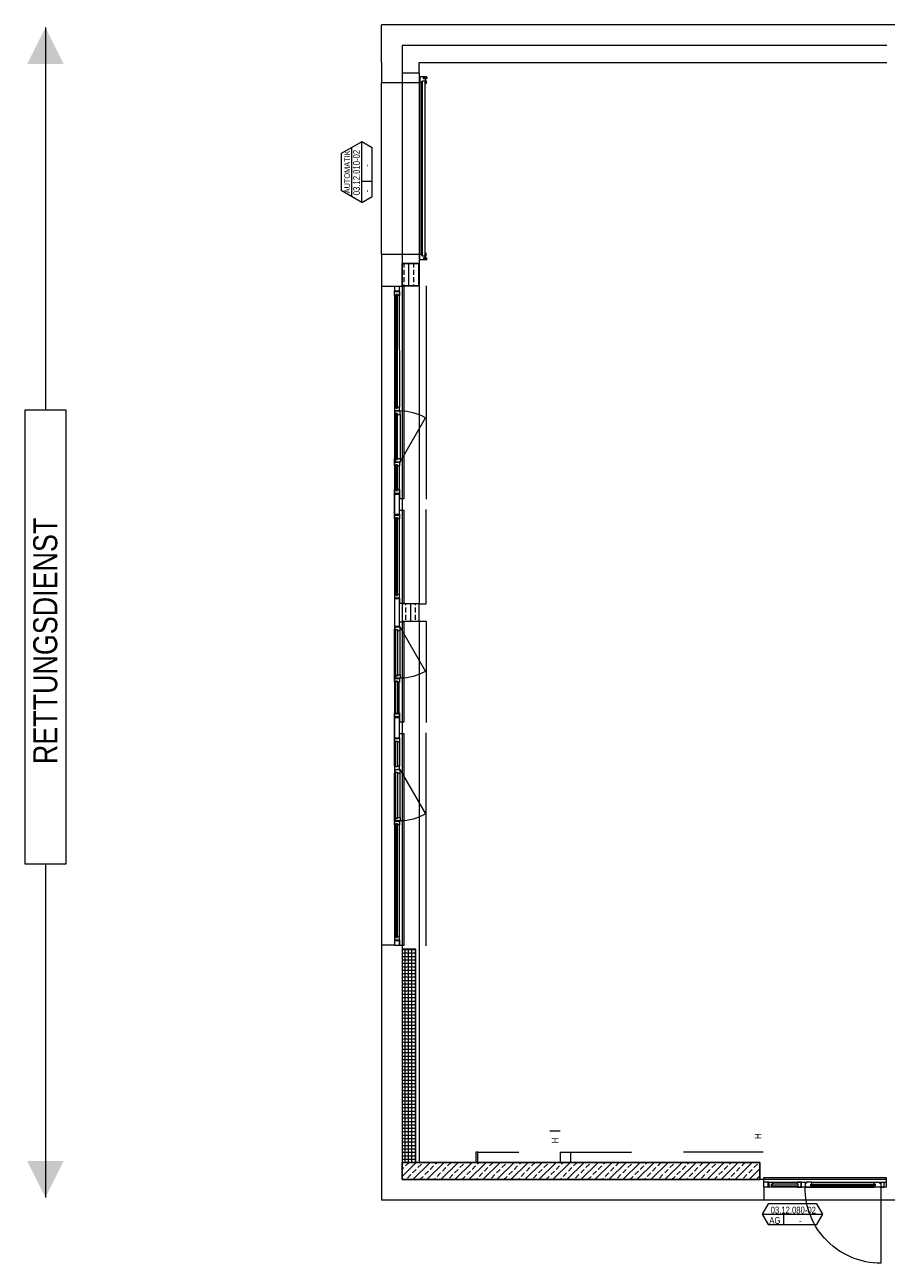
# Model space of a CAD drawing. Header units: metres. Extents: x -27 to 222, y 3 to 231.
# Tile 20 of 46: x 122 to 134, y 133 to 151. Entities that reach past the tile are written whole.
import ezdxf

# ---------------------------------------------------------------- set-up
doc = ezdxf.new("R2010")
doc.units = ezdxf.units.M
doc.layers.add('Grundriss', color=7, linetype='Continuous', lineweight=13)
doc.styles.add('Maxi1 50', font='arial.ttf', dxfattribs={"width": 0.8, "height": 0.35})
doc.styles.add('Mini 1 50', font='arial.ttf', dxfattribs={"width": 0.8, "height": 0.1})

# ---------------------------------------------------------------- blocks, each defined once
blk = doc.blocks.new('*U1911')
at = {"layer": 'Grundriss'}
for p, q in [((-0.008, 0.02), (-0.012, 0.009)), ((-0.012, -0.022), (-0.012, 0.008)), ((0.008, 0.02), (0.011, 0.012)), ((0.01, -0.025), (-0.009, -0.025)), ((0.013, -0.018), (0.013, -0.022))]:
    blk.add_line(p, q, dxfattribs=at)
at = {"layer": 'Grundriss', "extrusion": (0, 0, -1)}
for centre, radius, start, end in [((0.009, 0.008), 0.003, 0, 20.9658), ((0, 0.016), 0.00897, 27.0204, 152.9796)]:
    blk.add_arc(centre, radius, start, end, dxfattribs=at)
at = {"layer": 'Grundriss'}
for centre, start, end in [((-0.009, -0.022), 180, 270), ((0.01, -0.022), 270, 0)]:
    blk.add_arc(centre, 0.003, start, end, dxfattribs=at)
blk = doc.blocks.new('*U1910')
at = {"layer": 'Grundriss'}
for p, q in [((-0.045, 0.049), (-0.045, -0.053)), ((-0.045, -0.053), (0.035, -0.053)), ((0.032, -0.023), (0.025, -0.023)), ((0.032, -0.03), (0.027, -0.03)), ((0.027, -0.03), (0.027, -0.034)), ((0.027, -0.034), (0.032, -0.034)), ((0.028, -0.031), (0.031, -0.031)), ((0.028, -0.033), (0.028, -0.031)), ((0.028, -0.033), (0.031, -0.033)), ((0.035, -0.027), (0.035, -0.026)), ((0.035, -0.053), (0.035, -0.037)), ((0.043, -0.022), (0.045, -0.022))]:
    blk.add_line(p, q, dxfattribs=at)
for centre, radius, start, end in [((0.031, -0.018), 0.0121, 270, 343.646), ((0.031, -0.018), 0.0141, 270, 343.646), ((0.032, -0.026), 0.003, 0, 90), ((0.032, -0.027), 0.003, 270, 0)]:
    blk.add_arc(centre, radius, start, end, dxfattribs=at)
at = {"layer": 'Grundriss', "extrusion": (0, 0, -1)}
blk.add_arc((-0.032, -0.037), 0.003, 90, 180, dxfattribs=at)
at = {"layer": 'Grundriss'}
blk.add_blockref('*U1911', (-0.031, 0.025), dxfattribs=at)
blk = doc.blocks.new('*U1913')
at = {"layer": 'Grundriss'}
for p, q in [((-0.008, 0.02), (-0.012, 0.009)), ((-0.012, -0.022), (-0.012, 0.008)), ((0.008, 0.02), (0.011, 0.012)), ((0.01, -0.025), (-0.009, -0.025)), ((0.013, -0.018), (0.013, -0.022))]:
    blk.add_line(p, q, dxfattribs=at)
at = {"layer": 'Grundriss', "extrusion": (0, 0, -1)}
for centre, radius, start, end in [((0.009, 0.008), 0.003, 0, 20.9658), ((0, 0.016), 0.00897, 27.0204, 152.9796)]:
    blk.add_arc(centre, radius, start, end, dxfattribs=at)
at = {"layer": 'Grundriss'}
for centre, start, end in [((-0.009, -0.022), 180, 270), ((0.01, -0.022), 270, 0)]:
    blk.add_arc(centre, 0.003, start, end, dxfattribs=at)
blk = doc.blocks.new('*U1912')
at = {"layer": 'Grundriss'}
for p, q in [((-0.045, 0.049), (-0.045, -0.053)), ((-0.045, -0.053), (0.035, -0.053)), ((0.032, -0.023), (0.025, -0.023)), ((0.032, -0.03), (0.027, -0.03)), ((0.027, -0.03), (0.027, -0.034)), ((0.027, -0.034), (0.032, -0.034)), ((0.028, -0.031), (0.031, -0.031)), ((0.028, -0.033), (0.028, -0.031)), ((0.028, -0.033), (0.031, -0.033)), ((0.035, -0.027), (0.035, -0.026)), ((0.035, -0.053), (0.035, -0.037)), ((0.043, -0.022), (0.045, -0.022))]:
    blk.add_line(p, q, dxfattribs=at)
for centre, radius, start, end in [((0.031, -0.018), 0.0121, 270, 343.646), ((0.031, -0.018), 0.0141, 270, 343.646), ((0.032, -0.026), 0.003, 0, 90), ((0.032, -0.027), 0.003, 270, 0)]:
    blk.add_arc(centre, radius, start, end, dxfattribs=at)
at = {"layer": 'Grundriss', "extrusion": (0, 0, -1)}
blk.add_arc((-0.032, -0.037), 0.003, 90, 180, dxfattribs=at)
at = {"layer": 'Grundriss'}
blk.add_blockref('*U1913', (-0.031, 0.025), dxfattribs=at)

msp = doc.modelspace()

# ---------------------------------------------------------------- hatches: boundary and pattern name
at = {"layer": 'Grundriss', "lineweight": 18}
for points in [[(127.3285, 150.2295), (127.3285, 150.3475), (127.3285, 150.4695), (127.3345, 150.4695), (127.3345, 150.3415), (127.3345, 150.2295)], [(127.3285, 147.4555), (127.329, 147.578), (127.3285, 147.6955), (127.3345, 147.6955), (127.335, 147.584), (127.3345, 147.4555)]]:
    msp.add_hatch(color=256, dxfattribs=at).paths.add_polyline_path(points)
at = {"layer": 'Grundriss'}
h = msp.add_hatch(dxfattribs=at)
h.set_pattern_fill('ANSI33', color=256, style=0, pattern_type=2)
h.set_pattern_definition([(90, (127.17512, 147.41275), (0.144, -0.432), []), (90, (127.10312, 147.41275), (0.144, -0.432), [0.072, -0.36]), (90, (127.10312, 147.52075), (0.144, -0.432), [0.072, -0.36]), (90, (127.10312, 147.62875), (0.144, -0.432), [0.072, -0.36]), (90, (127.10312, 147.73675), (0.144, -0.432), [0.072, -0.36])])
h.paths.add_polyline_path([(127.325, 147.25), (127.325, 147.2497), (127.3255, 147.575), (127.3005, 147.575), (127.0755, 147.575), (127.075, 147.25)])
h = msp.add_hatch(dxfattribs=at)
h.set_pattern_fill('ANSI33', color=256, style=0, pattern_type=2)
h.set_pattern_definition([(90, (127.2, 142.5), (0.144, -0.432), []), (90, (127.128, 142.5), (0.144, -0.432), [0.072, -0.36]), (90, (127.128, 142.608), (0.144, -0.432), [0.072, -0.36]), (90, (127.128, 142.716), (0.144, -0.432), [0.072, -0.36]), (90, (127.128, 142.824), (0.144, -0.432), [0.072, -0.36])])
h.paths.add_polyline_path([(127.3, 142.375), (127.325, 142.375), (127.325, 142.625), (127.3, 142.625), (127.075, 142.625), (127.075, 142.375)])
h = msp.add_hatch(dxfattribs=at)
h.set_pattern_fill('CROSSHATCH', color=256, style=0, pattern_type=2)
h.set_pattern_definition([(0, (127.317825, 136.34721), (0, 0.05), []), (90, (127.317825, 136.34721), (-0.05, 3e-18), [])])
h.paths.add_polyline_path([(127.075, 134.5), (127.275, 134.5), (127.275, 137.6), (127.075, 137.6)])
h = msp.add_hatch(dxfattribs=at)
h.set_pattern_fill('ANSI33', color=256, style=0, pattern_type=2)
h.set_pattern_definition([(45, (127.075, 134.5), (-0.2036468, -0.4072935), []), (45, (127.02409, 134.5509), (-0.2036468, -0.4072935), [0.072, -0.36]), (45, (127.10045, 134.62727), (-0.2036468, -0.4072935), [0.072, -0.36]), (45, (127.17682, 134.70364), (-0.2036468, -0.4072935), [0.072, -0.36]), (45, (127.25319, 134.78001), (-0.2036468, -0.4072935), [0.072, -0.36])])
h.paths.add_polyline_path([(127.075, 134.5), (132.275, 134.5), (132.275, 134.25), (127.075, 134.25)])

# ---------------------------------------------------------------- linework, layer by layer
for p, q in [((135, 151.05), (126.775, 151.05)), ((126.775, 150.5), (126.775, 151.05)), ((126.775, 150.5), (126.7751, 150.2125)), ((126.7751, 147.7125), (126.7751, 150.2125)), ((127.3658, 150.2343), (127.425, 150.2343)), ((127.4078, 150.2343), (127.4078, 147.6906)), ((126.4877, 149.3482), (126.1877, 149.175)), ((126.4877, 148.4637), (126.4877, 149.3482)), ((126.1877, 149.175), (126.1877, 148.6369)), ((126.4877, 148.7728), (126.6377, 148.7728)), ((126.4877, 148.4637), (126.1877, 148.6369)), ((126.775, 147.7125), (127.3328, 147.7125)), ((126.775, 147.7125), (126.775, 133.95)), ((127.3658, 147.6906), (127.425, 147.6906)), ((127.105, 147.24), (126.775, 147.24)), ((126.965, 147.24), (126.965, 147.178)), ((127.035, 147.165), (127.035, 147.24)), ((127.105, 144.16), (127.105, 147.24)), ((127.425, 147.25), (127.425, 144.15)), ((126.965, 147.178), (127.035, 147.178)), ((126.965, 147.1115), (126.965, 147.178)), ((127.035, 147.165), (126.965, 147.165)), ((126.9835, 147.1115), (126.965, 147.1115)), ((127.035, 147.1115), (127.0085, 147.1115)), ((127.0349, 147.143), (127.035, 145.4885)), ((127.035, 147.165), (127.035, 147.1115)), ((126.965, 145.3815), (126.965, 144.7385)), ((127.045, 145.3815), (127.045, 144.7385)), ((126.965, 144.6315), (126.965, 144.277)), ((127.035, 144.277), (127.035, 144.6315)), ((126.965, 144.235), (127.035, 144.235)), ((126.965, 143.928), (126.965, 144.222)), ((127.035, 143.928), (127.035, 144.222)), ((127.035, 144.222), (127.035, 144.16)), ((127.035, 144.16), (127.105, 144.16)), ((127.035, 143.99), (127.105, 143.99)), ((127.105, 142.635), (127.105, 143.99)), ((126.965, 143.915), (127.035, 143.915)), ((127.0349, 143.893), (127.0349, 142.702)), ((126.9835, 142.7635), (126.965, 142.7635)), ((126.965, 142.7635), (126.965, 142.697)), ((127.035, 142.71), (126.965, 142.71)), ((127.035, 142.7635), (127.0085, 142.7635)), ((127.035, 142.71), (127.035, 142.7635)), ((127.035, 142.71), (127.035, 142.635)), ((127.035, 142.635), (127.105, 142.635)), ((127.035, 142.303), (127.035, 142.365)), ((127.035, 142.365), (127.105, 142.365)), ((127.105, 140.91), (127.105, 142.365)), ((126.965, 142.303), (127.035, 142.303)), ((126.965, 142.29), (127.035, 142.29)), ((126.965, 141.5935), (126.965, 142.255)), ((127.045, 141.5935), (127.045, 142.255)), ((127.0349, 141.007), (127.0349, 141.4865)), ((126.9835, 141.0385), (126.965, 141.0385)), ((126.965, 141.0385), (126.965, 140.972)), ((126.965, 140.985), (127.035, 140.985)), ((126.965, 140.678), (126.965, 140.972)), ((126.965, 140.972), (127.035, 140.972)), ((127.035, 141.0385), (127.0085, 141.0385)), ((127.035, 140.985), (127.035, 141.0385)), ((127.035, 140.985), (127.035, 140.91)), ((127.035, 140.678), (127.035, 140.972)), ((127.035, 140.91), (127.105, 140.91)), ((127.035, 140.678), (127.035, 140.74)), ((127.035, 140.74), (127.105, 140.74)), ((127.105, 137.66), (127.105, 140.74)), ((127.425, 137.65), (127.425, 140.75)), ((126.965, 140.665), (127.035, 140.665)), ((126.965, 140.2685), (126.965, 140.623)), ((127.035, 140.623), (127.035, 140.2685)), ((126.965, 139.5185), (126.965, 140.1615)), ((127.045, 139.5185), (127.045, 140.1615)), ((127.0349, 139.4465), (127.0349, 137.727)), ((126.965, 137.66), (126.775, 137.66)), ((126.9835, 137.7885), (126.965, 137.7885)), ((126.965, 137.7885), (126.965, 137.722)), ((127.035, 137.735), (126.965, 137.735)), ((127.035, 137.7885), (127.0085, 137.7885)), ((127.035, 137.735), (127.035, 137.7885)), ((127.035, 137.735), (127.035, 137.66)), ((129.225, 134.9593), (129.375, 134.9593)), ((128.175, 134.65), (128.775, 134.65)), ((129.375, 134.65), (129.525, 134.65)), ((129.375, 134.65), (129.375, 134.5)), ((129.525, 134.65), (129.525, 134.5)), ((129.525, 134.65), (130.41, 134.65)), ((132.325, 134.65), (132.175, 134.65)), ((132.335, 134.25), (132.325, 134.25)), ((132.335, 134.28), (134.115, 134.28)), ((134.115, 134.28), (134.115, 134.14)), ((132.41, 134.21), (132.335, 134.21)), ((132.335, 134.14), (132.335, 133.95)), ((132.397, 134.14), (132.397, 134.21)), ((132.4635, 134.14), (132.397, 134.14)), ((132.41, 134.21), (132.4635, 134.21)), ((132.41, 134.21), (132.41, 134.14)), ((132.432, 134.21), (132.89, 134.21)), ((132.4635, 134.21), (132.4635, 134.1835)), ((132.4635, 134.1585), (132.4635, 134.14)), ((132.872, 134.21), (132.872, 134.14)), ((133.032, 134.21), (133.982, 134.21)), ((133.032, 134.14), (133.938, 134.14)), ((134.034, 134.14), (134.079, 134.14)), ((153.675, 133.95), (126.775, 133.95)), ((132.3104, 133.747), (133.1949, 133.747)), ((132.6194, 133.747), (132.6194, 133.597))]:
    msp.add_line(p, q, dxfattribs=at)
at = {"layer": 'Grundriss', "ltscale": 0.1}
for p, q in [((127.075, 150.3505), (127.075, 134.5)), ((127.325, 150.3505), (127.325, 142.625)), ((127.325, 147.25), (127.075, 147.25)), ((127.325, 142.375), (127.325, 134.5)), ((127.275, 137.6), (127.075, 137.6)), ((134.125, 134.25), (132.275, 134.25))]:
    msp.add_line(p, q, dxfattribs=at)
at = {"layer": 'Grundriss', "lineweight": 18}
for p, q in [((127.3961, 150.285), (127.4301, 150.285)), ((127.3961, 150.273), (127.4301, 150.273)), ((127.4091, 150.273), (127.4091, 150.2343)), ((127.4171, 150.273), (127.4171, 150.2343)), ((126.7751, 150.2125), (127.3328, 150.2125)), ((127.3515, 147.7123), (127.3515, 150.2125)), ((127.3658, 150.2343), (127.3658, 147.6906)), ((127.425, 150.1943), (127.4078, 150.1943)), ((127.425, 150.2343), (127.425, 150.1943)), ((126.7751, 147.7125), (127.3328, 147.7125)), ((127.3961, 147.6518), (127.4301, 147.6518)), ((127.3961, 147.6398), (127.4301, 147.6398)), ((127.4091, 147.6518), (127.4091, 147.6906)), ((127.4171, 147.6518), (127.4171, 147.6906)), ((127.425, 147.6906), (127.425, 147.7306))]:
    msp.add_line(p, q, dxfattribs=at)
at = {"layer": 'Grundriss', "ltscale": 0.01}
for p, q in [((127.04, 144.6835), (127.414, 145.3313)), ((127.04, 142.2915), (127.414, 141.6437)), ((127.04, 140.2165), (127.414, 139.5687)), ((134.036, 134.135), (134.036, 133.033))]:
    msp.add_line(p, q, dxfattribs=at)
at = {"layer": 'Grundriss', "extrusion": (0, 0, -1)}
msp.add_line((132.175, 134.65), (131.165, 134.65), dxfattribs=at)
at = {"layer": 'Grundriss', "flags": 128}
for points in [[(121.8883, 151.01), (121.8883, 145.445)], [(126.3377, 149.2616), (126.3377, 148.5503)], [(126.4877, 148.4637), (126.6377, 148.5503), (126.6377, 149.2616), (126.4877, 149.3482)], [(126.965, 147.123), (126.9649, 137.777)], [(126.9835, 147.1265), (126.9835, 145.4735), (127.0085, 145.4735), (127.0085, 147.1265), (126.9835, 147.1265)], [(126.9835, 147.1115), (126.9835, 147.1265), (127.0085, 147.1265), (127.0085, 147.1115)], [(122.1883, 138.845), (122.1883, 145.445), (121.5883, 145.445), (121.5883, 138.845), (122.1883, 138.845)], [(126.965, 145.435), (127.035, 145.435), (127.035, 145.4885), (127.0085, 145.4885), (127.0085, 145.4735), (126.9835, 145.4735), (126.9835, 145.4885), (126.965, 145.4885)], [(126.965, 145.4885), (126.965, 145.3815), (126.9735, 145.3815), (126.9735, 145.4315)], [(126.9735, 145.3815), (126.9835, 145.3815), (126.9835, 145.3965), (127.0085, 145.3965), (127.0085, 145.3815), (127.045, 145.3815), (127.045, 145.4315), (126.9735, 145.4315)], [(127.035, 145.4315), (127.035, 145.435), (127.0085, 145.435), (127.0085, 145.435)], [(126.9835, 145.3965), (126.9835, 144.7235), (127.0085, 144.7235), (127.0085, 145.3965), (126.9835, 145.3965)], [(127.035, 144.6885), (127.035, 144.6315), (127.0085, 144.6315), (127.0085, 144.6465), (126.9835, 144.6465), (126.9835, 144.6315), (126.965, 144.6315), (126.965, 144.7385)], [(126.965, 144.7385), (126.9735, 144.7385), (126.9735, 144.6885)], [(126.965, 144.685), (127.035, 144.685)], [(126.9735, 144.7385), (126.9835, 144.7385), (126.9835, 144.7235), (127.0085, 144.7235), (127.0085, 144.7385), (127.045, 144.7385), (127.045, 144.6885), (126.9735, 144.6885)], [(127.035, 144.685), (127.0085, 144.685), (127.0085, 144.685)], [(126.9835, 144.6465), (126.9835, 144.2735), (127.0085, 144.2735), (127.0085, 144.6465), (126.9835, 144.6465)], [(127.0085, 144.2885), (127.035, 144.2885), (127.035, 144.222), (126.965, 144.222), (126.965, 144.2885), (126.9835, 144.2885)], [(126.9835, 144.2885), (126.965, 144.2885), (126.965, 144.222), (127.035, 144.222), (127.035, 144.2885), (127.0085, 144.2885)], [(126.9835, 144.2885), (126.9835, 144.2735), (127.0085, 144.2735), (127.0085, 144.2885)], [(126.9835, 144.2885), (126.9835, 144.2735), (127.0085, 144.2735), (127.0085, 144.2885)], [(127.325, 142.625), (127.425, 142.625), (127.425, 144)], [(126.9835, 143.8615), (126.965, 143.8615), (126.965, 143.928), (127.035, 143.928), (127.035, 143.8615), (127.0085, 143.8615)], [(126.9835, 143.8765), (126.9835, 142.7485), (127.0085, 142.7485), (127.0085, 143.8765), (126.9835, 143.8765)], [(126.9835, 143.8615), (126.9835, 143.8765), (127.0085, 143.8765), (127.0085, 143.8615)], [(127.035, 142.697), (126.965, 142.697), (126.965, 142.303)], [(126.9835, 142.7635), (126.9835, 142.7485), (127.0085, 142.7485), (127.0085, 142.7635)], [(127.035, 142.303), (127.035, 142.697)], [(127.325, 142.375), (127.425, 142.375), (127.425, 140.9)], [(126.965, 142.303), (126.965, 142.2365), (126.9735, 142.2365), (126.9735, 142.2865)], [(126.9735, 142.2365), (126.9835, 142.2365), (126.9835, 142.2515), (127.0085, 142.2515), (127.0085, 142.2365), (127.045, 142.2365), (127.045, 142.2865), (126.9735, 142.2865)], [(126.9835, 141.5785), (126.9835, 142.2515), (127.0085, 142.2515), (127.0085, 141.5785), (126.9835, 141.5785)], [(127.035, 142.2865), (127.035, 142.303)], [(126.965, 141.54), (127.035, 141.54), (127.035, 141.4865), (127.0085, 141.4865), (127.0085, 141.5015), (126.9835, 141.5015), (126.9835, 141.4865), (126.965, 141.4865), (126.965, 141.5935)], [(126.965, 141.5935), (126.9735, 141.5935), (126.9735, 141.5435)], [(126.9735, 141.5935), (126.9835, 141.5935), (126.9835, 141.5785), (127.0085, 141.5785), (127.0085, 141.5935), (127.045, 141.5935), (127.045, 141.5435), (126.9735, 141.5435)], [(126.9835, 141.0235), (126.9835, 141.5015), (127.0085, 141.5015), (127.0085, 141.0235), (126.9835, 141.0235)], [(127.035, 141.5435), (127.035, 141.54), (127.0085, 141.54), (127.0085, 141.54)], [(127.0085, 141.0385), (127.035, 141.0385), (127.035, 140.972), (126.965, 140.972), (126.965, 141.0385), (126.9835, 141.0385)], [(126.9835, 141.0385), (126.9835, 141.0235), (127.0085, 141.0235), (127.0085, 141.0385)], [(126.9835, 141.0385), (126.9835, 141.0235), (127.0085, 141.0235), (127.0085, 141.0385)], [(126.9835, 140.6115), (126.965, 140.6115), (126.965, 140.678), (127.035, 140.678), (127.035, 140.6115), (127.0085, 140.6115)], [(126.9835, 140.6115), (126.965, 140.6115), (126.965, 140.678), (127.035, 140.678), (127.035, 140.6115), (127.0085, 140.6115)], [(126.9835, 140.2535), (126.9835, 140.6265), (127.0085, 140.6265), (127.0085, 140.2535), (126.9835, 140.2535)], [(126.9835, 140.6115), (126.9835, 140.6265), (127.0085, 140.6265)], [(126.9835, 140.6115), (126.9835, 140.6265)], [(127.0085, 140.6265), (127.0085, 140.6115)], [(127.0085, 140.6265), (127.0085, 140.6115)], [(127.035, 140.2685), (127.0085, 140.2685), (127.0085, 140.2535), (126.9835, 140.2535), (126.9835, 140.2685), (126.965, 140.2685)], [(126.965, 140.2685), (126.965, 140.1615), (126.9735, 140.1615), (126.9735, 140.2115)], [(126.965, 140.215), (127.035, 140.215)], [(126.9735, 140.1615), (126.9835, 140.1615), (126.9835, 140.1765), (127.0085, 140.1765), (127.0085, 140.1615), (127.045, 140.1615), (127.045, 140.2115), (126.9735, 140.2115)], [(126.9835, 139.5035), (126.9835, 140.1765), (127.0085, 140.1765), (127.0085, 139.5035), (126.9835, 139.5035)], [(127.035, 140.215), (127.0085, 140.215), (127.0085, 140.215)], [(127.035, 140.2115), (127.035, 140.2685)], [(126.965, 139.465), (127.035, 139.465), (127.035, 139.4115), (127.0085, 139.4115), (127.0085, 139.4265), (126.9835, 139.4265), (126.9835, 139.4115), (126.965, 139.4115), (126.965, 139.5185)], [(126.965, 139.5185), (126.9735, 139.5185), (126.9735, 139.4685)], [(126.9735, 139.5185), (126.9835, 139.5185), (126.9835, 139.5035), (127.0085, 139.5035), (127.0085, 139.5185), (127.045, 139.5185), (127.045, 139.4685), (126.9735, 139.4685)], [(127.035, 139.4685), (127.035, 139.465), (127.0085, 139.465), (127.0085, 139.465)], [(126.9834, 139.4265), (126.9835, 137.7735), (127.0086, 137.7735), (127.0085, 139.4265), (126.9834, 139.4265)], [(121.8883, 138.845), (121.8883, 133.99)], [(127.035, 137.66), (127.035, 137.722), (126.965, 137.722), (126.965, 137.66), (127.105, 137.66)], [(126.9835, 137.7885), (126.9835, 137.7735), (127.0085, 137.7735), (127.0085, 137.7885)], [(128.175, 134.5), (128.175, 134.65), (128.145, 134.65), (128.145, 134.5)], [(132.397, 134.14), (132.335, 134.14), (132.335, 134.28)], [(134.115, 134.14), (132.335, 134.14)], [(132.4485, 134.1585), (132.8335, 134.1585), (132.8335, 134.1835), (132.4485, 134.1836), (132.4485, 134.1585)], [(132.4635, 134.1585), (132.4485, 134.1585), (132.4485, 134.1835), (132.4635, 134.1835)], [(132.8185, 134.1585), (132.8185, 134.14), (132.885, 134.14), (132.885, 134.21), (132.8185, 134.21), (132.8185, 134.1835)], [(132.8185, 134.1585), (132.8335, 134.1585), (132.8335, 134.1835), (132.8185, 134.1835)], [(132.885, 134.1585), (132.885, 134.21), (132.954, 134.21), (132.954, 134.2), (132.934, 134.2), (132.934, 134.14), (132.885, 134.14), (132.885, 134.1585), (132.885, 134.1585)], [(133.017, 134.1585), (133.017, 134.1835), (133.032, 134.1835), (133.032, 134.21), (132.954, 134.21), (132.954, 134.2), (132.934, 134.2), (132.934, 134.14), (133.032, 134.14), (133.032, 134.1585), (133.017, 134.1585)], [(133.017, 134.1835), (133.953, 134.1835), (133.953, 134.1585), (133.017, 134.1585), (133.017, 134.1835)], [(134.016, 134.2), (134.036, 134.2), (134.036, 134.14), (133.938, 134.14), (133.938, 134.1585), (133.953, 134.1585), (133.953, 134.1835), (133.938, 134.1835), (133.938, 134.21), (134.085, 134.21)], [(134.016, 134.21), (134.016, 134.2)], [(134.036, 134.14), (134.085, 134.14), (134.085, 134.21)], [(134.115, 134.14), (134.085, 134.14), (134.085, 134.21), (134.115, 134.21)], [(132.397, 133.597), (133.1083, 133.597), (133.1949, 133.747), (133.1083, 133.897), (132.397, 133.897), (132.3104, 133.747), (132.397, 133.597)]]:
    msp.add_lwpolyline(points, dxfattribs=at)
at = {"layer": 'Grundriss', "ltscale": 0.05, "flags": 128}
for points in [[(134.125, 150.75), (127.075, 150.75), (127.075, 150.35), (127.325, 150.35), (127.325, 150.5), (134.125, 150.5)], [(127.075, 147.25), (127.0755, 147.575), (127.3255, 147.575), (127.325, 147.25)]]:
    msp.add_lwpolyline(points, dxfattribs=at)
for points in [[(127.325, 147.25), (127.325, 147.2497), (127.3255, 147.575), (127.3005, 147.575), (127.0755, 147.575), (127.075, 147.25), (127.325, 147.25)], [(127.3, 142.375), (127.325, 142.375), (127.325, 142.625), (127.3, 142.625), (127.075, 142.625), (127.075, 142.375), (127.3, 142.375)], [(127.075, 142.375), (127.325, 142.375), (127.325, 142.625), (127.075, 142.625), (127.075, 142.375)], [(127.075, 134.5), (132.275, 134.5), (132.275, 134.25), (127.075, 134.25), (127.075, 134.5)], [(127.075, 134.25), (132.275, 134.25), (132.275, 134.5), (127.075, 134.5), (127.075, 134.25)]]:
    msp.add_lwpolyline(points, close=True, dxfattribs=at)
at = {"layer": 'Grundriss', "flags": 128}
msp.add_lwpolyline([(127.075, 134.5), (127.275, 134.5), (127.275, 137.6), (127.075, 137.6), (127.075, 134.5)], close=True, dxfattribs=at)
at = {"layer": 'Grundriss'}
for centre in [(127.04, 144.6835), (127.04, 142.2915), (127.04, 140.2165), (134.036, 134.135)]:
    msp.add_circle(centre, 0.00375, dxfattribs=at)
at = {"layer": 'Grundriss', "lineweight": 18}
for centre, start, end in [((127.3961, 150.279), 90, 270), ((127.4301, 147.6458), 270, 90)]:
    msp.add_arc(centre, 0.006, start, end, dxfattribs=at)
at = {"layer": 'Grundriss', "lineweight": 18, "extrusion": (0, 0, -1)}
for centre, start, end in [((-127.4301, 150.279), 90, 270), ((-127.3961, 147.6458), 270, 90)]:
    msp.add_arc(centre, 0.006, start, end, dxfattribs=at)
at = {"layer": 'Grundriss', "ltscale": 0.01}
msp.add_arc((127.04, 144.6835), 0.748, 59.9992, 89.61701, dxfattribs=at)
at = {"layer": 'Grundriss', "ltscale": 0.01, "extrusion": (0, 0, -1)}
for centre, radius, start, end in [((-127.04, 142.2915), 0.748, 239.9992, 269.61701), ((-127.04, 140.2165), 0.748, 239.9992, 269.61701), ((-134.036, 134.135), 1.102, 270, 0.20217)]:
    msp.add_arc(centre, radius, start, end, dxfattribs=at)
at = {"layer": 'Grundriss'}
msp.add_solid([(122.1535, 150.4797), (121.8883, 151.01), (121.6231, 150.4797)], dxfattribs=at)
at = {"layer": 'Grundriss', "extrusion": (0, 0, -1)}
msp.add_solid([(-122.1535, 134.5203), (-121.8883, 133.99), (-121.6231, 134.5203)], dxfattribs=at)

# ---------------------------------------------------------------- block references
at = {"layer": 'Grundriss', "rotation": 269.9999999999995}
msp.add_blockref('*U1910', (127.3874, 150.2477), dxfattribs=at)
at = {"layer": 'Grundriss', "extrusion": (0, 0, -1), "rotation": 89.99999999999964}
msp.add_blockref('*U1912', (-127.3874, 147.6771), dxfattribs=at)

# ---------------------------------------------------------------- texts
at = {"layer": 'Grundriss', "attachment_point": 5, "rotation": 90}
for s, insert, char_height, line_spacing_factor, style in [('\\H1x;\\W0.8;03.12.010-02', (126.4127, 148.9005), 0.1, 0.78, 'Mini 1 50'), ('\\H1x;\\W0.8;AUTOMATIK', (126.276, 148.9101), 0.08, 0.825, 'Mini 1 50'), ('\\H1x;\\W0.8;-', (126.5627, 149.0031), 0.1, 0.78, 'Mini 1 50'), ('\\H1x;\\W0.8;-', (126.5627, 148.6326), 0.1, 0.78, 'Mini 1 50'), ('RETTUNGSDIENST', (121.8883, 142.0867), 0.35, 0.78, 'Maxi1 50'), ('\\H1x;\\W0.8;H', (129.3, 134.8191), 0.1, 0.78, 'Mini 1 50'), ('\\H1x;\\W0.8;H', (132.25, 134.8816), 0.1, 0.78, 'Mini 1 50')]:
    msp.add_mtext(s, dxfattribs=dict(at, insert=insert, char_height=char_height, line_spacing_factor=line_spacing_factor, style=style))
at = {"layer": 'Grundriss', "char_height": 0.1, "attachment_point": 5, "line_spacing_factor": 0.78, "style": 'Mini 1 50'}
for s, insert in [('\\H1x;\\W0.8;AG', (132.4959, 133.6554)), ('\\H1x;\\W0.8;03.12.080-02', (132.7638, 133.8054)), ('\\H1x;\\W0.8;-', (132.8664, 133.6554))]:
    msp.add_mtext(s, dxfattribs=dict(at, insert=insert))

doc.saveas('drawing.dxf')
